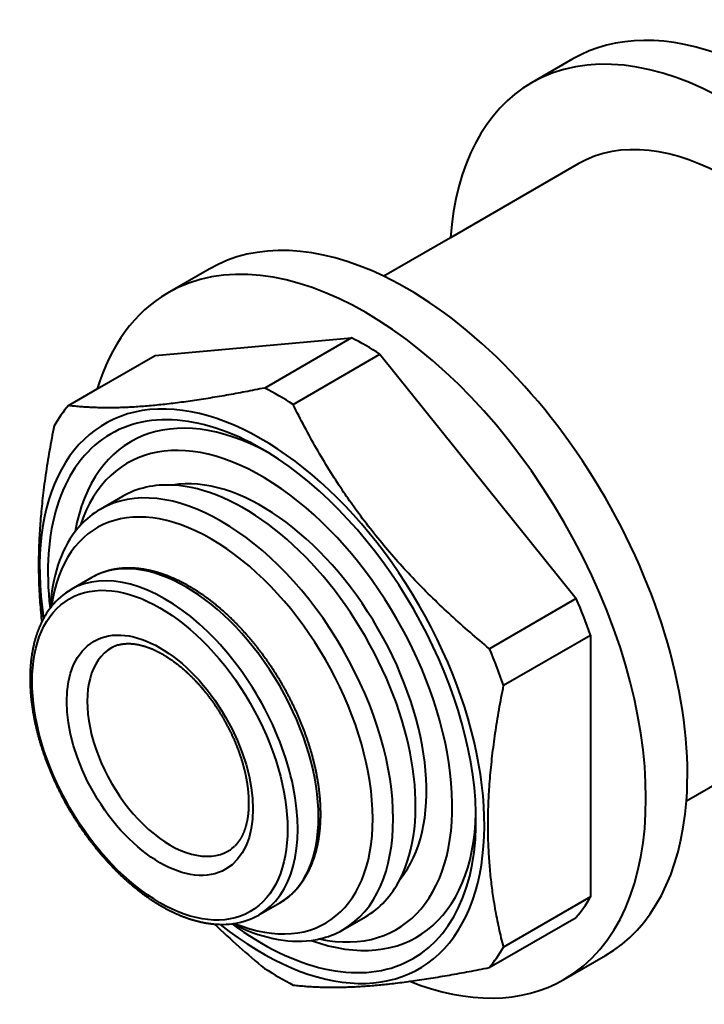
# Model space of a CAD drawing. Header units: millimetres. Extents: x 15 to 205, y 5 to 292.
# Tile 3 of 5: x 132 to 161, y 86 to 127. Entities that reach past the tile are written whole.
import ezdxf

# ---------------------------------------------------------------- set-up
doc = ezdxf.new("R2010")
doc.units = ezdxf.units.MM
doc.layers.add('Geometrien', color=7, linetype='Continuous')

msp = doc.modelspace()

# ---------------------------------------------------------------- linework, layer by layer
at = {"layer": 'Geometrien', "linetype": 'Continuous', "lineweight": 40}
for p, q in [((155.221, 125.793), (153.46, 124.776)), ((155.446, 121.336), (150.016, 118.201)), ((150.016, 118.201), (147.184, 116.566)), ((139.769, 116.871), (138.007, 115.855)), ((137.481, 113.207), (145.818, 113.952)), ((145.818, 113.952), (142.129, 111.822)), ((135.016, 111.785), (137.481, 113.207)), ((143.335, 111.126), (147.025, 113.256)), ((147.025, 113.256), (155.362, 102.884)), ((133.792, 111.077), (135.016, 111.785)), ((136.097, 107.221), (135.143, 106.67)), ((134.79, 103.775), (133.905, 103.264)), ((133.893, 103.257), (133.897, 103.259)), ((133.905, 103.264), (133.897, 103.259)), ((155.362, 102.884), (151.673, 100.754)), ((152.276, 99.199), (155.965, 101.329)), ((155.965, 101.329), (155.965, 90.212)), ((160.04, 94.299), (162.872, 95.934)), ((141.881, 89.45), (142.766, 89.961)), ((155.965, 90.212), (152.276, 88.082)), ((141.876, 89.447), (141.88, 89.45)), ((141.881, 89.45), (141.88, 89.45)), ((145.45, 88.818), (146.404, 89.369)), ((151.668, 87.218), (155.357, 89.348)), ((154.836, 86.707), (156.597, 87.724))]:
    msp.add_line(p, q, dxfattribs=at)
at = {"layer": 'Geometrien', "linetype": 'Continuous', "lineweight": 40, "flags": 128}
for points in [[(142.129, 111.822), (142.025, 111.801), (141.922, 111.781), (141.818, 111.76), (141.715, 111.74), (141.613, 111.72), (141.51, 111.7), (141.408, 111.68), (141.306, 111.661), (141.205, 111.641), (141.103, 111.622), (141.002, 111.603), (140.901, 111.585), (140.801, 111.566), (140.701, 111.548), (140.601, 111.53), (140.502, 111.513), (140.403, 111.495), (140.305, 111.478), (140.207, 111.461), (140.109, 111.444), (140.012, 111.428), (139.915, 111.412), (139.818, 111.396), (139.722, 111.38), (139.626, 111.365), (139.531, 111.35), (139.436, 111.335), (139.341, 111.321), (139.247, 111.306), (139.153, 111.292), (139.06, 111.279), (138.967, 111.265), (138.875, 111.252), (138.783, 111.239), (138.692, 111.227), (138.601, 111.215), (138.511, 111.203), (138.421, 111.191), (138.332, 111.18), (138.243, 111.169), (138.155, 111.158), (138.067, 111.148), (137.979, 111.138), (137.892, 111.128), (137.806, 111.118), (137.721, 111.109), (137.637, 111.101), (137.553, 111.092), (137.47, 111.084), (137.387, 111.076), (137.305, 111.069), (137.224, 111.062), (137.143, 111.055), (137.062, 111.048), (136.982, 111.042), (136.903, 111.036), (136.824, 111.03), (136.746, 111.025), (136.668, 111.02), (136.59, 111.015), (136.513, 111.011), (136.447, 111.008), (136.382, 111.004), (136.318, 111.001), (136.253, 110.998), (136.189, 110.996), (136.126, 110.993), (136.063, 110.991), (136, 110.989), (135.938, 110.987), (135.876, 110.986), (135.814, 110.985), (135.753, 110.984), (135.681, 110.983), (135.608, 110.982), (135.537, 110.982), (135.466, 110.981), (135.395, 110.982), (135.326, 110.982), (135.256, 110.983), (135.187, 110.984), (135.119, 110.985), (135.052, 110.987), (134.984, 110.989), (134.918, 110.991), (134.852, 110.994), (134.786, 110.997), (134.722, 111), (134.657, 111.003), (134.593, 111.007), (134.53, 111.01), (134.467, 111.015), (134.405, 111.019), (134.341, 111.024), (134.278, 111.029), (134.215, 111.034), (134.153, 111.039), (134.092, 111.045), (134.031, 111.051), (133.97, 111.057), (133.91, 111.064), (133.851, 111.071), (133.792, 111.077)], [(151.673, 100.754), (151.569, 100.839), (151.466, 100.926), (151.362, 101.012), (151.259, 101.099), (151.156, 101.186), (151.054, 101.273), (150.952, 101.361), (150.85, 101.449), (150.748, 101.537), (150.647, 101.626), (150.546, 101.715), (150.445, 101.804), (150.345, 101.894), (150.245, 101.984), (150.145, 102.074), (150.046, 102.165), (149.947, 102.256), (149.849, 102.347), (149.75, 102.439), (149.653, 102.531), (149.555, 102.623), (149.458, 102.716), (149.362, 102.809), (149.266, 102.902), (149.17, 102.996), (149.075, 103.09), (148.979, 103.185), (148.885, 103.28), (148.791, 103.375), (148.697, 103.471), (148.604, 103.567), (148.511, 103.663), (148.419, 103.759), (148.327, 103.856), (148.236, 103.954), (148.145, 104.051), (148.055, 104.149), (147.965, 104.247), (147.876, 104.346), (147.787, 104.445), (147.698, 104.545), (147.61, 104.645), (147.523, 104.745), (147.436, 104.846), (147.35, 104.947), (147.265, 105.047), (147.181, 105.147), (147.097, 105.248), (147.014, 105.348), (146.931, 105.45), (146.849, 105.551), (146.768, 105.653), (146.687, 105.755), (146.606, 105.858), (146.526, 105.96), (146.447, 106.063), (146.368, 106.167), (146.289, 106.271), (146.211, 106.375), (146.134, 106.48), (146.057, 106.585), (145.991, 106.675), (145.926, 106.766), (145.861, 106.857), (145.797, 106.947), (145.733, 107.038), (145.67, 107.13), (145.607, 107.221), (145.544, 107.313), (145.482, 107.405), (145.42, 107.497), (145.358, 107.589), (145.297, 107.681), (145.224, 107.792), (145.152, 107.903), (145.081, 108.015), (145.01, 108.127), (144.939, 108.238), (144.869, 108.351), (144.8, 108.463), (144.731, 108.576), (144.663, 108.688), (144.595, 108.801), (144.528, 108.914), (144.462, 109.028), (144.396, 109.141), (144.33, 109.255), (144.265, 109.369), (144.201, 109.483), (144.137, 109.597), (144.074, 109.711), (144.011, 109.826), (143.948, 109.94), (143.885, 110.058), (143.822, 110.176), (143.759, 110.294), (143.697, 110.413), (143.636, 110.531), (143.575, 110.65), (143.514, 110.769), (143.454, 110.888), (143.395, 111.007), (143.335, 111.126)], [(133.184, 110.212), (133.158, 110.081), (133.133, 109.95), (133.108, 109.818), (133.083, 109.687), (133.059, 109.557), (133.035, 109.426), (133.012, 109.295), (132.989, 109.165), (132.967, 109.034), (132.945, 108.904), (132.923, 108.774), (132.902, 108.644), (132.882, 108.515), (132.862, 108.385), (132.842, 108.256), (132.823, 108.127), (132.805, 107.998), (132.787, 107.869), (132.77, 107.74), (132.753, 107.612), (132.737, 107.484), (132.723, 107.371), (132.709, 107.258), (132.696, 107.145), (132.684, 107.033), (132.672, 106.92), (132.66, 106.808), (132.649, 106.696), (132.638, 106.584), (132.629, 106.481), (132.619, 106.377), (132.611, 106.275), (132.602, 106.172), (132.595, 106.069), (132.587, 105.967), (132.58, 105.865), (132.574, 105.763), (132.567, 105.661), (132.562, 105.559), (132.556, 105.458), (132.551, 105.357), (132.547, 105.256), (132.543, 105.155), (132.539, 105.055), (132.536, 104.955), (132.533, 104.855), (132.531, 104.755), (132.529, 104.655), (132.528, 104.555), (132.527, 104.455), (132.526, 104.355), (132.526, 104.256), (132.526, 104.157), (132.527, 104.067), (132.528, 103.977), (132.53, 103.887), (132.531, 103.798), (132.534, 103.709), (132.536, 103.62), (132.539, 103.531), (132.542, 103.442), (132.546, 103.354), (132.55, 103.266), (132.554, 103.178), (132.559, 103.091), (132.564, 103.003), (132.57, 102.916), (132.576, 102.829), (132.583, 102.721), (132.592, 102.613), (132.601, 102.505), (132.61, 102.398), (132.62, 102.291), (132.631, 102.185), (132.642, 102.079), (132.653, 101.974), (132.662, 101.896)], [(142.991, 90.105), (143.001, 90.113), (143.02, 90.126), (143.038, 90.14), (143.057, 90.153), (143.075, 90.167), (143.093, 90.181), (143.111, 90.195), (143.129, 90.21), (143.147, 90.224), (143.164, 90.239), (143.182, 90.253), (143.2, 90.268), (143.217, 90.283), (143.234, 90.298), (143.252, 90.314), (143.269, 90.329), (143.286, 90.345), (143.303, 90.361), (143.319, 90.376), (143.336, 90.393), (143.353, 90.409), (143.369, 90.425), (143.386, 90.442), (143.402, 90.458), (143.418, 90.475), (143.434, 90.492), (143.45, 90.509), (143.466, 90.526), (143.482, 90.544), (143.498, 90.561), (143.513, 90.579), (143.529, 90.597), (143.544, 90.615), (143.559, 90.633), (143.574, 90.651), (143.589, 90.67), (143.604, 90.688), (143.619, 90.707), (143.634, 90.726), (143.648, 90.745), (143.663, 90.764), (143.677, 90.783), (143.692, 90.803), (143.706, 90.822), (143.72, 90.842), (143.734, 90.862), (143.747, 90.882), (143.761, 90.902), (143.775, 90.922), (143.788, 90.943), (143.802, 90.963), (143.815, 90.984), (143.828, 91.005), (143.841, 91.026), (143.854, 91.047), (143.867, 91.068), (143.879, 91.089), (143.892, 91.111), (143.904, 91.132), (143.916, 91.154), (143.929, 91.176), (143.941, 91.198), (143.953, 91.22), (143.964, 91.242), (143.976, 91.265), (143.988, 91.287), (143.999, 91.31), (144.01, 91.333), (144.022, 91.356), (144.033, 91.379), (144.044, 91.402), (144.055, 91.425), (144.065, 91.449), (144.076, 91.472), (144.086, 91.496), (144.097, 91.52), (144.107, 91.544), (144.117, 91.568), (144.127, 91.592), (144.137, 91.616), (144.147, 91.641), (144.156, 91.665), (144.166, 91.69), (144.175, 91.715), (144.184, 91.74), (144.194, 91.765), (144.202, 91.79), (144.211, 91.815), (144.22, 91.841), (144.229, 91.866), (144.237, 91.892), (144.245, 91.918), (144.254, 91.943), (144.262, 91.969), (144.27, 91.995), (144.278, 92.022), (144.285, 92.048), (144.293, 92.074), (144.3, 92.101), (144.308, 92.127), (144.315, 92.154), (144.322, 92.181), (144.329, 92.208), (144.335, 92.235), (144.342, 92.262), (144.349, 92.289), (144.355, 92.317), (144.361, 92.344), (144.367, 92.372), (144.373, 92.4), (144.379, 92.427), (144.385, 92.455), (144.391, 92.483), (144.396, 92.511), (144.402, 92.539), (144.407, 92.568), (144.412, 92.596), (144.417, 92.624), (144.422, 92.653), (144.426, 92.682), (144.431, 92.71), (144.435, 92.739), (144.44, 92.768), (144.444, 92.797), (144.448, 92.826), (144.452, 92.856), (144.455, 92.885), (144.459, 92.914), (144.463, 92.944), (144.466, 92.973), (144.469, 93.003), (144.472, 93.033), (144.475, 93.062), (144.478, 93.092), (144.481, 93.122), (144.483, 93.152), (144.486, 93.183), (144.488, 93.213), (144.49, 93.243), (144.492, 93.273), (144.494, 93.304), (144.496, 93.335), (144.498, 93.365), (144.499, 93.396), (144.501, 93.427), (144.502, 93.457), (144.503, 93.488), (144.504, 93.519), (144.505, 93.551), (144.506, 93.582), (144.506, 93.613), (144.507, 93.644), (144.507, 93.676), (144.507, 93.707), (144.507, 93.739), (144.507, 93.77), (144.507, 93.802), (144.507, 93.833), (144.506, 93.865), (144.505, 93.897), (144.505, 93.929), (144.504, 93.961), (144.503, 93.993), (144.502, 94.025), (144.5, 94.057), (144.499, 94.089), (144.498, 94.122), (144.496, 94.154), (144.494, 94.186), (144.492, 94.219), (144.49, 94.251), (144.488, 94.284), (144.486, 94.317), (144.483, 94.349), (144.481, 94.382), (144.478, 94.415), (144.475, 94.448), (144.472, 94.481), (144.469, 94.514), (144.466, 94.547), (144.463, 94.58), (144.459, 94.613), (144.456, 94.646), (144.452, 94.679), (144.448, 94.712), (144.444, 94.746), (144.44, 94.779), (144.436, 94.812), (144.431, 94.846), (144.427, 94.879), (144.422, 94.913), (144.417, 94.946), (144.412, 94.98), (144.407, 95.014), (144.402, 95.047), (144.397, 95.081), (144.392, 95.115), (144.386, 95.148), (144.38, 95.182), (144.375, 95.216), (144.369, 95.25), (144.363, 95.284), (144.356, 95.318), (144.35, 95.352), (144.344, 95.386), (144.337, 95.42), (144.331, 95.454), (144.324, 95.488), (144.317, 95.522), (144.31, 95.557), (144.303, 95.591), (144.295, 95.625), (144.288, 95.659), (144.28, 95.694), (144.273, 95.728), (144.265, 95.762), (144.257, 95.797), (144.249, 95.831), (144.241, 95.866), (144.232, 95.9), (144.224, 95.934), (144.216, 95.969), (144.207, 96.003), (144.198, 96.038), (144.189, 96.072), (144.18, 96.107), (144.171, 96.142), (144.162, 96.176), (144.152, 96.211), (144.143, 96.245), (144.133, 96.28), (144.124, 96.315), (144.114, 96.349), (144.104, 96.384), (144.094, 96.418), (144.083, 96.453), (144.073, 96.488), (144.063, 96.522), (144.052, 96.557), (144.041, 96.592), (144.03, 96.627), (144.02, 96.661), (144.008, 96.696), (143.997, 96.731), (143.986, 96.765), (143.975, 96.8), (143.963, 96.835), (143.951, 96.87), (143.94, 96.904), (143.928, 96.939), (143.916, 96.974), (143.904, 97.008), (143.892, 97.043), (143.879, 97.078), (143.867, 97.113), (143.854, 97.147), (143.842, 97.182), (143.829, 97.217), (143.816, 97.251), (143.803, 97.286), (143.79, 97.321), (143.776, 97.355), (143.763, 97.39), (143.75, 97.424), (143.736, 97.459), (143.722, 97.494), (143.709, 97.528), (143.695, 97.563), (143.681, 97.597), (143.667, 97.632), (143.652, 97.666), (143.638, 97.701), (143.624, 97.735), (143.609, 97.77), (143.594, 97.804), (143.58, 97.838), (143.565, 97.873), (143.55, 97.907), (143.535, 97.942), (143.519, 97.976), (143.504, 98.01), (143.489, 98.044), (143.473, 98.079), (143.458, 98.113), (143.442, 98.147), (143.426, 98.181), (143.41, 98.215), (143.394, 98.249), (143.378, 98.283), (143.362, 98.318), (143.345, 98.351), (143.329, 98.385), (143.312, 98.419), (143.296, 98.453), (143.279, 98.487), (143.262, 98.521), (143.245, 98.555), (143.228, 98.588), (143.211, 98.622), (143.194, 98.656), (143.176, 98.689), (143.159, 98.723), (143.141, 98.757), (143.124, 98.79), (143.106, 98.824), (143.088, 98.857), (143.07, 98.89), (143.052, 98.924), (143.034, 98.957), (143.016, 98.99), (142.997, 99.023), (142.979, 99.057), (142.961, 99.09), (142.942, 99.123), (142.923, 99.156), (142.904, 99.189), (142.886, 99.221), (142.867, 99.254), (142.848, 99.287), (142.828, 99.32), (142.809, 99.352), (142.79, 99.385), (142.77, 99.418), (142.751, 99.45), (142.731, 99.483), (142.712, 99.515), (142.692, 99.547), (142.672, 99.58), (142.652, 99.612), (142.632, 99.644), (142.612, 99.676), (142.592, 99.708), (142.571, 99.74), (142.551, 99.772), (142.531, 99.804), (142.51, 99.835), (142.489, 99.867), (142.469, 99.899), (142.448, 99.93), (142.427, 99.962), (142.406, 99.993), (142.385, 100.025), (142.364, 100.056), (142.343, 100.087), (142.321, 100.118), (142.3, 100.149), (142.279, 100.18), (142.257, 100.211), (142.235, 100.242), (142.214, 100.273), (142.192, 100.304), (142.17, 100.334), (142.148, 100.365), (142.126, 100.395), (142.104, 100.426), (142.082, 100.456), (142.06, 100.486), (142.038, 100.516), (142.015, 100.546), (141.993, 100.576), (141.97, 100.606), (141.948, 100.636), (141.925, 100.666), (141.902, 100.695), (141.88, 100.725), (141.857, 100.754), (141.834, 100.784), (141.811, 100.813), (141.788, 100.842), (141.765, 100.871), (141.742, 100.9), (141.718, 100.929), (141.695, 100.958), (141.672, 100.987), (141.648, 101.016), (141.625, 101.044), (141.601, 101.073), (141.577, 101.101), (141.554, 101.129), (141.53, 101.158), (141.506, 101.186), (141.482, 101.214), (141.458, 101.242), (141.434, 101.27), (141.41, 101.297), (141.386, 101.325), (141.362, 101.352), (141.338, 101.38), (141.313, 101.407), (141.289, 101.434), (141.264, 101.461), (141.24, 101.488), (141.215, 101.515), (141.191, 101.542), (141.166, 101.569), (141.141, 101.595), (141.117, 101.622), (141.092, 101.648), (141.067, 101.675), (141.042, 101.701), (141.017, 101.727), (140.992, 101.753), (140.967, 101.779), (140.942, 101.804), (140.917, 101.83), (140.891, 101.855), (140.866, 101.881), (140.841, 101.906), (140.816, 101.931), (140.79, 101.956), (140.765, 101.981), (140.739, 102.006), (140.714, 102.031), (140.688, 102.056), (140.662, 102.08), (140.637, 102.104), (140.611, 102.129), (140.585, 102.153), (140.559, 102.177), (140.534, 102.201), (140.508, 102.224), (140.482, 102.248), (140.456, 102.272), (140.43, 102.295), (140.404, 102.318), (140.378, 102.342), (140.351, 102.365), (140.325, 102.387), (140.299, 102.41), (140.273, 102.433), (140.247, 102.456), (140.22, 102.478), (140.194, 102.5), (140.168, 102.522), (140.141, 102.544), (140.115, 102.566), (140.088, 102.588), (140.062, 102.61), (140.035, 102.631), (140.009, 102.653), (139.982, 102.674), (139.955, 102.695), (139.929, 102.716), (139.902, 102.737), (139.875, 102.758), (139.849, 102.778), (139.822, 102.799), (139.795, 102.819), (139.768, 102.839), (139.741, 102.86), (139.714, 102.88), (139.688, 102.899), (139.661, 102.919), (139.634, 102.939), (139.607, 102.958), (139.58, 102.977), (139.553, 102.996), (139.526, 103.015), (139.499, 103.034), (139.472, 103.053), (139.445, 103.071), (139.418, 103.09), (139.39, 103.108), (139.363, 103.126), (139.336, 103.144), (139.309, 103.162), (139.282, 103.18), (139.255, 103.197), (139.227, 103.215), (139.2, 103.232), (139.173, 103.249), (139.146, 103.266), (139.119, 103.283), (139.091, 103.3), (139.064, 103.316), (139.037, 103.333), (139.009, 103.349), (138.982, 103.365), (138.955, 103.381), (138.927, 103.397), (138.9, 103.413), (138.873, 103.428), (138.846, 103.444), (138.818, 103.459), (138.791, 103.474), (138.763, 103.489), (138.736, 103.504), (138.709, 103.518), (138.681, 103.533), (138.654, 103.547), (138.627, 103.561), (138.599, 103.575), (138.572, 103.589), (138.545, 103.603), (138.517, 103.616), (138.49, 103.63), (138.463, 103.643), (138.435, 103.656), (138.408, 103.669), (138.381, 103.682), (138.353, 103.694), (138.326, 103.707), (138.299, 103.719), (138.271, 103.731), (138.244, 103.743), (138.217, 103.755), (138.189, 103.767), (138.162, 103.778), (138.135, 103.79), (138.108, 103.801), (138.08, 103.812), (138.053, 103.823), (138.026, 103.834), (137.999, 103.844), (137.972, 103.855), (137.945, 103.865), (137.917, 103.875), (137.89, 103.885), (137.863, 103.894), (137.836, 103.904), (137.809, 103.914), (137.782, 103.923), (137.755, 103.932), (137.728, 103.941), (137.701, 103.95), (137.674, 103.958), (137.647, 103.967), (137.62, 103.975), (137.593, 103.983), (137.566, 103.991), (137.539, 103.999), (137.512, 104.006), (137.486, 104.014), (137.459, 104.021), (137.432, 104.028), (137.405, 104.035), (137.379, 104.042), (137.352, 104.049), (137.325, 104.055), (137.299, 104.061), (137.272, 104.067), (137.246, 104.073), (137.219, 104.079), (137.193, 104.085), (137.166, 104.09), (137.14, 104.095), (137.114, 104.101), (137.087, 104.106), (137.061, 104.11), (137.035, 104.115), (137.009, 104.119), (136.982, 104.124), (136.956, 104.128), (136.93, 104.132), (136.904, 104.135), (136.878, 104.139), (136.852, 104.142), (136.826, 104.146), (136.8, 104.149), (136.775, 104.152), (136.749, 104.154), (136.723, 104.157), (136.697, 104.159), (136.672, 104.162), (136.646, 104.164), (136.621, 104.166), (136.595, 104.167), (136.57, 104.169), (136.544, 104.17), (136.519, 104.171), (136.494, 104.172), (136.468, 104.173), (136.443, 104.174), (136.418, 104.175), (136.393, 104.175), (136.368, 104.175), (136.343, 104.175), (136.318, 104.175), (136.293, 104.175), (136.269, 104.174), (136.244, 104.173), (136.219, 104.173), (136.195, 104.172), (136.17, 104.17), (136.146, 104.169), (136.121, 104.168), (136.097, 104.166), (136.073, 104.164), (136.048, 104.162), (136.024, 104.16), (136, 104.158), (135.976, 104.155), (135.952, 104.152), (135.928, 104.15), (135.905, 104.147), (135.881, 104.143), (135.857, 104.14), (135.833, 104.136), (135.81, 104.133), (135.786, 104.129), (135.763, 104.125), (135.74, 104.121), (135.716, 104.116), (135.693, 104.112), (135.67, 104.107), (135.647, 104.102), (135.624, 104.097), (135.601, 104.092), (135.578, 104.087), (135.556, 104.081), (135.533, 104.076), (135.51, 104.07), (135.488, 104.064), (135.466, 104.058), (135.443, 104.051), (135.421, 104.045), (135.399, 104.038), (135.377, 104.031), (135.355, 104.024), (135.333, 104.017), (135.311, 104.01), (135.289, 104.002), (135.267, 103.995), (135.246, 103.987), (135.224, 103.979), (135.203, 103.971), (135.181, 103.963), (135.16, 103.954), (135.139, 103.946), (135.117, 103.937), (135.096, 103.928), (135.075, 103.919), (135.055, 103.91), (135.034, 103.9), (135.028, 103.897)], [(134.819, 103.791), (134.811, 103.787), (134.791, 103.775), (134.79, 103.775)], [(133.023, 102.481), (133.013, 102.468), (133.013, 102.467)], [(133.08, 102.553), (133.072, 102.544), (133.057, 102.525), (133.043, 102.506), (133.028, 102.487), (133.023, 102.481)], [(132.738, 102.042), (132.735, 102.035), (132.723, 102.013), (132.711, 101.991), (132.699, 101.969), (132.687, 101.946), (132.676, 101.923), (132.665, 101.901), (132.662, 101.896)], [(132.662, 101.896), (132.653, 101.878), (132.642, 101.855), (132.631, 101.832), (132.62, 101.808), (132.609, 101.785), (132.599, 101.761), (132.588, 101.738), (132.578, 101.714), (132.568, 101.69), (132.557, 101.666), (132.547, 101.642), (132.537, 101.618), (132.528, 101.593), (132.518, 101.569), (132.508, 101.544), (132.499, 101.519), (132.49, 101.495), (132.481, 101.47), (132.472, 101.444), (132.463, 101.419), (132.454, 101.394), (132.445, 101.368), (132.437, 101.343), (132.428, 101.317), (132.42, 101.291), (132.412, 101.265), (132.404, 101.239), (132.396, 101.213), (132.388, 101.187), (132.381, 101.161), (132.373, 101.134), (132.366, 101.108), (132.359, 101.081), (132.352, 101.054), (132.345, 101.027), (132.338, 101), (132.331, 100.973), (132.324, 100.946), (132.318, 100.919), (132.312, 100.891), (132.306, 100.864), (132.299, 100.836), (132.294, 100.808), (132.288, 100.78), (132.282, 100.752), (132.277, 100.724), (132.271, 100.696), (132.266, 100.668), (132.261, 100.64), (132.256, 100.611), (132.251, 100.583), (132.246, 100.554), (132.241, 100.525), (132.237, 100.497), (132.233, 100.468), (132.228, 100.439), (132.224, 100.41), (132.22, 100.381), (132.217, 100.351), (132.213, 100.322), (132.209, 100.293), (132.206, 100.263), (132.203, 100.233), (132.199, 100.204), (132.196, 100.174), (132.194, 100.144), (132.191, 100.114), (132.188, 100.084), (132.186, 100.054), (132.183, 100.024), (132.181, 99.993), (132.179, 99.963), (132.177, 99.933), (132.175, 99.902), (132.174, 99.872), (132.172, 99.841), (132.171, 99.81), (132.169, 99.779), (132.168, 99.748), (132.167, 99.717), (132.166, 99.686), (132.165, 99.655), (132.165, 99.624), (132.164, 99.593), (132.164, 99.561), (132.164, 99.53), (132.163, 99.499), (132.163, 99.467), (132.164, 99.435), (132.164, 99.404), (132.164, 99.372), (132.165, 99.34), (132.166, 99.308), (132.166, 99.276), (132.167, 99.244), (132.168, 99.212), (132.17, 99.18), (132.171, 99.148), (132.172, 99.116), (132.174, 99.083), (132.176, 99.051), (132.178, 99.018), (132.18, 98.986), (132.182, 98.953), (132.184, 98.921), (132.186, 98.888), (132.189, 98.855), (132.191, 98.823), (132.194, 98.79), (132.197, 98.757), (132.2, 98.724), (132.203, 98.691), (132.207, 98.658), (132.21, 98.625), (132.214, 98.592), (132.217, 98.559), (132.221, 98.525), (132.225, 98.492), (132.229, 98.459), (132.233, 98.425), (132.238, 98.392), (132.242, 98.359), (132.247, 98.325), (132.251, 98.291), (132.256, 98.258), (132.261, 98.224), (132.266, 98.191), (132.272, 98.157), (132.277, 98.123), (132.282, 98.089), (132.288, 98.056), (132.294, 98.022), (132.3, 97.988), (132.306, 97.954), (132.312, 97.92), (132.318, 97.886), (132.324, 97.852), (132.331, 97.818), (132.337, 97.784), (132.344, 97.75), (132.351, 97.716), (132.358, 97.681), (132.365, 97.647), (132.372, 97.613), (132.38, 97.579), (132.387, 97.544), (132.395, 97.51), (132.403, 97.476), (132.41, 97.441), (132.418, 97.407), (132.427, 97.373), (132.435, 97.338), (132.443, 97.304), (132.452, 97.269), (132.46, 97.235), (132.469, 97.2), (132.478, 97.166), (132.487, 97.131), (132.496, 97.097), (132.505, 97.062), (132.514, 97.028), (132.524, 96.993), (132.533, 96.958), (132.543, 96.924), (132.553, 96.889), (132.563, 96.854), (132.573, 96.82), (132.583, 96.785), (132.593, 96.75), (132.604, 96.716), (132.614, 96.681), (132.625, 96.646), (132.636, 96.612), (132.647, 96.577), (132.658, 96.542), (132.669, 96.508), (132.68, 96.473), (132.691, 96.438), (132.703, 96.403), (132.715, 96.369), (132.726, 96.334), (132.738, 96.299), (132.75, 96.265), (132.762, 96.23), (132.774, 96.195), (132.786, 96.16), (132.799, 96.126), (132.811, 96.091), (132.824, 96.056), (132.837, 96.022), (132.85, 95.987), (132.863, 95.952), (132.876, 95.918), (132.889, 95.883), (132.902, 95.848), (132.916, 95.814), (132.929, 95.779), (132.943, 95.745), (132.956, 95.71), (132.97, 95.676), (132.984, 95.641), (132.998, 95.606), (133.013, 95.572), (133.027, 95.537), (133.041, 95.503), (133.056, 95.468), (133.07, 95.434), (133.085, 95.4), (133.1, 95.365), (133.115, 95.331), (133.13, 95.297), (133.145, 95.262), (133.16, 95.228), (133.176, 95.194), (133.191, 95.159), (133.207, 95.125), (133.223, 95.091), (133.238, 95.057), (133.254, 95.023), (133.27, 94.989), (133.286, 94.955), (133.303, 94.92), (133.319, 94.886), (133.335, 94.853), (133.352, 94.819), (133.368, 94.785), (133.385, 94.751), (133.402, 94.717), (133.419, 94.683), (133.436, 94.649), (133.453, 94.616), (133.47, 94.582), (133.487, 94.548), (133.505, 94.515), (133.522, 94.481), (133.54, 94.448), (133.558, 94.414), (133.575, 94.381), (133.593, 94.347), (133.611, 94.314), (133.629, 94.281), (133.648, 94.247), (133.666, 94.214), (133.684, 94.181), (133.703, 94.148), (133.721, 94.115), (133.74, 94.082), (133.759, 94.049), (133.778, 94.016), (133.796, 93.983), (133.816, 93.95), (133.835, 93.918), (133.854, 93.885), (133.873, 93.852), (133.893, 93.82), (133.912, 93.787), (133.932, 93.755), (133.951, 93.722), (133.971, 93.69), (133.991, 93.658), (134.011, 93.625), (134.031, 93.593), (134.051, 93.561), (134.071, 93.529), (134.091, 93.497), (134.112, 93.465), (134.132, 93.433), (134.152, 93.402), (134.173, 93.37), (134.194, 93.338), (134.215, 93.307), (134.235, 93.275), (134.256, 93.244), (134.277, 93.212), (134.298, 93.181), (134.32, 93.15), (134.341, 93.119), (134.362, 93.087), (134.384, 93.056), (134.405, 93.026), (134.427, 92.995), (134.448, 92.964), (134.47, 92.933), (134.492, 92.902), (134.514, 92.872), (134.536, 92.841), (134.558, 92.811), (134.58, 92.781), (134.602, 92.75), (134.624, 92.72), (134.646, 92.69), (134.669, 92.66), (134.691, 92.63), (134.714, 92.6), (134.736, 92.571), (134.759, 92.541), (134.782, 92.511), (134.805, 92.482), (134.828, 92.452), (134.851, 92.423), (134.874, 92.394), (134.897, 92.365), (134.92, 92.336), (134.943, 92.307), (134.966, 92.278), (134.99, 92.249), (135.013, 92.22), (135.037, 92.192), (135.06, 92.163), (135.084, 92.135), (135.108, 92.106), (135.131, 92.078), (135.155, 92.05), (135.179, 92.022), (135.203, 91.994), (135.227, 91.966), (135.251, 91.938), (135.275, 91.911), (135.299, 91.883), (135.323, 91.856), (135.348, 91.828), (135.372, 91.801), (135.397, 91.774), (135.421, 91.747), (135.445, 91.72), (135.47, 91.693), (135.495, 91.666), (135.519, 91.64), (135.544, 91.613), (135.569, 91.587), (135.594, 91.56), (135.619, 91.534), (135.644, 91.508), (135.669, 91.482), (135.694, 91.456), (135.719, 91.43), (135.744, 91.405), (135.769, 91.379), (135.794, 91.354), (135.82, 91.328), (135.845, 91.303), (135.87, 91.278), (135.896, 91.253), (135.921, 91.228), (135.947, 91.203), (135.972, 91.179), (135.998, 91.154), (136.024, 91.13), (136.049, 91.106), (136.075, 91.081), (136.101, 91.057), (136.127, 91.033), (136.153, 91.009), (136.179, 90.986), (136.205, 90.962), (136.231, 90.939), (136.257, 90.915), (136.283, 90.892), (136.309, 90.869), (136.335, 90.846), (136.361, 90.823), (136.387, 90.801), (136.414, 90.778), (136.44, 90.755), (136.466, 90.733), (136.493, 90.711), (136.519, 90.689), (136.545, 90.667), (136.572, 90.645), (136.598, 90.623), (136.625, 90.602), (136.652, 90.58), (136.678, 90.559), (136.705, 90.538), (136.731, 90.517), (136.758, 90.496), (136.785, 90.475), (136.811, 90.454), (136.838, 90.434), (136.865, 90.413), (136.892, 90.393), (136.919, 90.373), (136.945, 90.353), (136.972, 90.333), (136.999, 90.313), (137.026, 90.294), (137.053, 90.274), (137.08, 90.255), (137.107, 90.236), (137.134, 90.217), (137.161, 90.198), (137.188, 90.179), (137.215, 90.16), (137.242, 90.142), (137.269, 90.124), (137.297, 90.105), (137.324, 90.087), (137.351, 90.069), (137.378, 90.052), (137.405, 90.034), (137.432, 90.017), (137.46, 89.999), (137.487, 89.982), (137.514, 89.965), (137.541, 89.948), (137.569, 89.931), (137.596, 89.915), (137.623, 89.898), (137.65, 89.882), (137.678, 89.866), (137.705, 89.85), (137.732, 89.834), (137.739, 89.83)], [(135.622, 100.791), (135.626, 100.793), (135.627, 100.794)], [(135.627, 100.794), (135.639, 100.801), (135.646, 100.804)], [(135.909, 100.912), (135.917, 100.915), (135.932, 100.919), (135.946, 100.923), (135.961, 100.926), (135.976, 100.93), (135.991, 100.933), (136.006, 100.937), (136.02, 100.94), (136.035, 100.943), (136.051, 100.945), (136.066, 100.948), (136.081, 100.951), (136.096, 100.953), (136.111, 100.955), (136.127, 100.957), (136.142, 100.959), (136.157, 100.961), (136.173, 100.962), (136.188, 100.964), (136.204, 100.965), (136.22, 100.966), (136.235, 100.967), (136.251, 100.968), (136.267, 100.969), (136.283, 100.97), (136.299, 100.97), (136.315, 100.97), (136.331, 100.971), (136.347, 100.971), (136.363, 100.97), (136.38, 100.97), (136.396, 100.97), (136.412, 100.969), (136.429, 100.969), (136.445, 100.968), (136.462, 100.967), (136.479, 100.966), (136.495, 100.964), (136.512, 100.963), (136.529, 100.962), (136.546, 100.96), (136.563, 100.958), (136.58, 100.956), (136.597, 100.954), (136.614, 100.952), (136.631, 100.949), (136.648, 100.947), (136.666, 100.944), (136.683, 100.941), (136.7, 100.938), (136.718, 100.935), (136.735, 100.932), (136.753, 100.929), (136.771, 100.925), (136.788, 100.921), (136.806, 100.918), (136.824, 100.914), (136.842, 100.91), (136.86, 100.905), (136.878, 100.901), (136.896, 100.896), (136.914, 100.892), (136.932, 100.887), (136.95, 100.882), (136.969, 100.877), (136.987, 100.871), (137.005, 100.866), (137.024, 100.86), (137.042, 100.855), (137.061, 100.849), (137.079, 100.843), (137.098, 100.837), (137.117, 100.83), (137.135, 100.824), (137.154, 100.817), (137.173, 100.811), (137.192, 100.804), (137.211, 100.797), (137.23, 100.79), (137.249, 100.782), (137.268, 100.775), (137.287, 100.767), (137.306, 100.76), (137.325, 100.752), (137.345, 100.744), (137.364, 100.735), (137.383, 100.727), (137.402, 100.719), (137.422, 100.71), (137.441, 100.701), (137.461, 100.692), (137.48, 100.683), (137.5, 100.674), (137.519, 100.665), (137.539, 100.655), (137.558, 100.645), (137.578, 100.636), (137.598, 100.626), (137.618, 100.615), (137.637, 100.605), (137.657, 100.595), (137.677, 100.584), (137.697, 100.574), (137.717, 100.563), (137.736, 100.552), (137.756, 100.541), (137.776, 100.529), (137.796, 100.518), (137.816, 100.506), (137.836, 100.495), (137.856, 100.483), (137.876, 100.471), (137.896, 100.459), (137.916, 100.447), (137.936, 100.434), (137.956, 100.422), (137.977, 100.409), (137.997, 100.396), (138.017, 100.383), (138.037, 100.37), (138.057, 100.357), (138.077, 100.343), (138.097, 100.33), (138.118, 100.316), (138.138, 100.302), (138.158, 100.288), (138.178, 100.274), (138.199, 100.26), (138.219, 100.246), (138.239, 100.231), (138.259, 100.216), (138.279, 100.202), (138.3, 100.187), (138.32, 100.172), (138.34, 100.156), (138.36, 100.141), (138.381, 100.126), (138.401, 100.11), (138.421, 100.094), (138.441, 100.078), (138.461, 100.062), (138.482, 100.046), (138.502, 100.03), (138.522, 100.014), (138.542, 99.997), (138.562, 99.98), (138.582, 99.964), (138.603, 99.947), (138.623, 99.93), (138.643, 99.913), (138.663, 99.895), (138.683, 99.878), (138.703, 99.86), (138.723, 99.843), (138.743, 99.825), (138.763, 99.807), (138.783, 99.789), (138.803, 99.771), (138.823, 99.752), (138.843, 99.734), (138.863, 99.715), (138.883, 99.697), (138.902, 99.678), (138.922, 99.659), (138.942, 99.64), (138.962, 99.621), (138.982, 99.602), (139.001, 99.582), (139.021, 99.563), (139.041, 99.543), (139.06, 99.523), (139.08, 99.503), (139.099, 99.484), (139.119, 99.463), (139.138, 99.443), (139.158, 99.423), (139.177, 99.403), (139.196, 99.382), (139.216, 99.361), (139.235, 99.341), (139.254, 99.32), (139.273, 99.299), (139.293, 99.278), (139.312, 99.257), (139.331, 99.235), (139.35, 99.214), (139.369, 99.193), (139.388, 99.171), (139.407, 99.149), (139.425, 99.128), (139.444, 99.106), (139.463, 99.084), (139.482, 99.062), (139.5, 99.04), (139.519, 99.017), (139.537, 98.995), (139.556, 98.972), (139.574, 98.95), (139.593, 98.927), (139.611, 98.904), (139.629, 98.882), (139.648, 98.859), (139.666, 98.836), (139.684, 98.813), (139.702, 98.789), (139.72, 98.766), (139.738, 98.743), (139.756, 98.719), (139.773, 98.696), (139.791, 98.672), (139.809, 98.648), (139.826, 98.625), (139.844, 98.601), (139.861, 98.577), (139.879, 98.553), (139.896, 98.529), (139.913, 98.505), (139.931, 98.48), (139.948, 98.456), (139.965, 98.432), (139.982, 98.407), (139.999, 98.382), (140.015, 98.358), (140.032, 98.333), (140.049, 98.308), (140.066, 98.284), (140.082, 98.259), (140.099, 98.234), (140.115, 98.209), (140.131, 98.183), (140.148, 98.158), (140.164, 98.133), (140.18, 98.108), (140.196, 98.082), (140.212, 98.057), (140.228, 98.031), (140.243, 98.006), (140.259, 97.98), (140.275, 97.955), (140.29, 97.929), (140.306, 97.903), (140.321, 97.877), (140.336, 97.851), (140.352, 97.825), (140.367, 97.799), (140.382, 97.773), (140.397, 97.747), (140.411, 97.721), (140.426, 97.695), (140.441, 97.669), (140.455, 97.643), (140.47, 97.616), (140.484, 97.59), (140.499, 97.563), (140.513, 97.537), (140.527, 97.51), (140.541, 97.484), (140.555, 97.457), (140.569, 97.431), (140.583, 97.404), (140.596, 97.378), (140.61, 97.351), (140.623, 97.324), (140.637, 97.297), (140.65, 97.27), (140.663, 97.244), (140.676, 97.217), (140.689, 97.19), (140.702, 97.163), (140.715, 97.136), (140.728, 97.109), (140.74, 97.082), (140.753, 97.055), (140.765, 97.028), (140.777, 97.001), (140.79, 96.974), (140.802, 96.947), (140.814, 96.92), (140.826, 96.893), (140.837, 96.865), (140.849, 96.838), (140.861, 96.811), (140.872, 96.784), (140.884, 96.757), (140.895, 96.73), (140.906, 96.702), (140.917, 96.675), (140.928, 96.648), (140.939, 96.621), (140.949, 96.593), (140.96, 96.566), (140.971, 96.539), (140.981, 96.512), (140.991, 96.485), (141.002, 96.457), (141.012, 96.43), (141.022, 96.403), (141.031, 96.376), (141.041, 96.348), (141.051, 96.321), (141.06, 96.294), (141.07, 96.267), (141.079, 96.24), (141.088, 96.212), (141.097, 96.185), (141.106, 96.158), (141.115, 96.131), (141.124, 96.104), (141.133, 96.077), (141.141, 96.05), (141.15, 96.022), (141.158, 95.995), (141.166, 95.968), (141.174, 95.941), (141.182, 95.914), (141.19, 95.887), (141.198, 95.86), (141.205, 95.833), (141.213, 95.807), (141.22, 95.78), (141.227, 95.753), (141.234, 95.726), (141.241, 95.699), (141.248, 95.673), (141.255, 95.646), (141.262, 95.619), (141.268, 95.593), (141.275, 95.566), (141.281, 95.539), (141.287, 95.513), (141.294, 95.486), (141.3, 95.46), (141.305, 95.433), (141.311, 95.407), (141.317, 95.381), (141.322, 95.354), (141.328, 95.328), (141.333, 95.302), (141.338, 95.276), (141.343, 95.25), (141.348, 95.224), (141.353, 95.198), (141.358, 95.172), (141.362, 95.146), (141.367, 95.12), (141.371, 95.094), (141.375, 95.069), (141.379, 95.043), (141.383, 95.017), (141.387, 94.992), (141.391, 94.966), (141.394, 94.941), (141.398, 94.916), (141.401, 94.89), (141.404, 94.865), (141.408, 94.84), (141.411, 94.815), (141.414, 94.79), (141.416, 94.765), (141.419, 94.74), (141.422, 94.715), (141.424, 94.69), (141.426, 94.666), (141.429, 94.641), (141.431, 94.616), (141.433, 94.592), (141.434, 94.567), (141.436, 94.543), (141.438, 94.519), (141.439, 94.495), (141.441, 94.471), (141.442, 94.447), (141.443, 94.423), (141.444, 94.399), (141.445, 94.375), (141.446, 94.352), (141.446, 94.328), (141.447, 94.304), (141.448, 94.281), (141.448, 94.258), (141.448, 94.235), (141.448, 94.211), (141.448, 94.188), (141.448, 94.165), (141.448, 94.143), (141.448, 94.12), (141.447, 94.097), (141.446, 94.074), (141.446, 94.052), (141.445, 94.03), (141.444, 94.007), (141.443, 93.985), (141.442, 93.963), (141.441, 93.941), (141.439, 93.919), (141.438, 93.897), (141.436, 93.876), (141.435, 93.854), (141.433, 93.833), (141.431, 93.811), (141.429, 93.79), (141.427, 93.769), (141.425, 93.748), (141.422, 93.727), (141.42, 93.706), (141.417, 93.685), (141.415, 93.664), (141.412, 93.644), (141.409, 93.623), (141.406, 93.603), (141.403, 93.583), (141.4, 93.563), (141.396, 93.543), (141.393, 93.523), (141.39, 93.503), (141.386, 93.484), (141.382, 93.464), (141.378, 93.445), (141.375, 93.425), (141.371, 93.406), (141.366, 93.387), (141.362, 93.368), (141.358, 93.349), (141.353, 93.331), (141.349, 93.312), (141.344, 93.294), (141.34, 93.275), (141.335, 93.257), (141.33, 93.239), (141.325, 93.221), (141.32, 93.203), (141.315, 93.185), (141.309, 93.168), (141.304, 93.15), (141.298, 93.133), (141.293, 93.116), (141.287, 93.099), (141.281, 93.082), (141.276, 93.065), (141.27, 93.048), (141.264, 93.031), (141.257, 93.015), (141.251, 92.998), (141.245, 92.982), (141.238, 92.966), (141.232, 92.95), (141.225, 92.934), (141.219, 92.918), (141.212, 92.903), (141.205, 92.887), (141.198, 92.872), (141.191, 92.856), (141.184, 92.841), (141.176, 92.826), (141.169, 92.811), (141.162, 92.797), (141.154, 92.782), (141.147, 92.767), (141.139, 92.753), (141.131, 92.739), (141.123, 92.725), (141.115, 92.711), (141.107, 92.697), (141.099, 92.683), (141.091, 92.669), (141.082, 92.656), (141.074, 92.642), (141.065, 92.629), (141.057, 92.616), (141.048, 92.603), (141.039, 92.59), (141.03, 92.577), (141.021, 92.565), (141.012, 92.552), (141.003, 92.54), (140.994, 92.527), (140.984, 92.515), (140.975, 92.503), (140.965, 92.491), (140.956, 92.479), (140.946, 92.468), (140.936, 92.456), (140.926, 92.445), (140.916, 92.433), (140.906, 92.422), (140.896, 92.411), (140.885, 92.4), (140.875, 92.389), (140.864, 92.379), (140.854, 92.368), (140.846, 92.361)], [(152.276, 88.082), (152.251, 88.183), (152.225, 88.283), (152.201, 88.384), (152.176, 88.485), (152.152, 88.586), (152.129, 88.688), (152.105, 88.791), (152.083, 88.893), (152.061, 88.996), (152.039, 89.1), (152.018, 89.204), (151.997, 89.308), (151.976, 89.413), (151.957, 89.518), (151.937, 89.623), (151.918, 89.729), (151.9, 89.835), (151.882, 89.941), (151.865, 90.048), (151.848, 90.156), (151.835, 90.242), (151.822, 90.329), (151.81, 90.416), (151.798, 90.503), (151.786, 90.59), (151.775, 90.678), (151.764, 90.765), (151.754, 90.853), (151.744, 90.942), (151.734, 91.03), (151.724, 91.119), (151.715, 91.208), (151.707, 91.298), (151.698, 91.387), (151.69, 91.477), (151.683, 91.568), (151.676, 91.658), (151.669, 91.749), (151.663, 91.84), (151.657, 91.932), (151.651, 92.027), (151.646, 92.122), (151.641, 92.218), (151.636, 92.313), (151.632, 92.41), (151.629, 92.506), (151.625, 92.603), (151.623, 92.699), (151.62, 92.797), (151.618, 92.894), (151.617, 92.992), (151.616, 93.09), (151.616, 93.189), (151.615, 93.288), (151.616, 93.387), (151.616, 93.478), (151.618, 93.569), (151.619, 93.66), (151.621, 93.752), (151.623, 93.844), (151.626, 93.936), (151.629, 94.028), (151.632, 94.12), (151.635, 94.213), (151.64, 94.306), (151.644, 94.399), (151.649, 94.493), (151.654, 94.586), (151.659, 94.68), (151.665, 94.774), (151.673, 94.891), (151.681, 95.009), (151.69, 95.127), (151.7, 95.245), (151.71, 95.364), (151.72, 95.482), (151.731, 95.601), (151.743, 95.72), (151.755, 95.84), (151.768, 95.96), (151.781, 96.08), (151.795, 96.2), (151.809, 96.321), (151.824, 96.441), (151.839, 96.562), (151.855, 96.683), (151.871, 96.804), (151.888, 96.925), (151.905, 97.046), (151.922, 97.168), (151.941, 97.29), (151.959, 97.412), (151.978, 97.534), (151.998, 97.657), (152.018, 97.784), (152.04, 97.912), (152.061, 98.04), (152.083, 98.168), (152.106, 98.297), (152.129, 98.425), (152.152, 98.554), (152.176, 98.683), (152.201, 98.812), (152.225, 98.941), (152.251, 99.07), (152.276, 99.199)], [(140.611, 92.181), (140.604, 92.177), (140.597, 92.173)], [(137.739, 89.83), (137.754, 89.821), (137.781, 89.806), (137.809, 89.79), (137.836, 89.775), (137.863, 89.76), (137.891, 89.745), (137.918, 89.73), (137.945, 89.715), (137.973, 89.701), (138, 89.686), (138.027, 89.672), (138.055, 89.658), (138.082, 89.644), (138.109, 89.63), (138.137, 89.616), (138.164, 89.603), (138.191, 89.59), (138.219, 89.576), (138.246, 89.563), (138.273, 89.55), (138.301, 89.538), (138.328, 89.525), (138.355, 89.513), (138.383, 89.501), (138.41, 89.488), (138.437, 89.477), (138.465, 89.465), (138.492, 89.453), (138.519, 89.442), (138.546, 89.43), (138.574, 89.419), (138.601, 89.408), (138.628, 89.397), (138.655, 89.387), (138.682, 89.376), (138.71, 89.366), (138.737, 89.356), (138.764, 89.346), (138.791, 89.336), (138.818, 89.326), (138.845, 89.317), (138.872, 89.307), (138.899, 89.298), (138.926, 89.289), (138.953, 89.28), (138.98, 89.272), (139.007, 89.263), (139.034, 89.255), (139.061, 89.246), (139.088, 89.238), (139.115, 89.231), (139.142, 89.223), (139.169, 89.215), (139.195, 89.208), (139.222, 89.201), (139.249, 89.194), (139.276, 89.187), (139.302, 89.18), (139.329, 89.173), (139.356, 89.167), (139.382, 89.161), (139.409, 89.155), (139.435, 89.149), (139.462, 89.143), (139.488, 89.138), (139.515, 89.132), (139.541, 89.127), (139.567, 89.122), (139.594, 89.117), (139.62, 89.112), (139.646, 89.108), (139.672, 89.104), (139.699, 89.099), (139.725, 89.095), (139.751, 89.091), (139.777, 89.088), (139.803, 89.084), (139.829, 89.081), (139.855, 89.078), (139.88, 89.075), (139.906, 89.072), (139.932, 89.069), (139.958, 89.067), (139.983, 89.064), (139.991, 89.064)], [(140.744, 89.075), (140.752, 89.076), (140.761, 89.077)], [(140.761, 89.077), (140.775, 89.079), (140.799, 89.083), (140.823, 89.086), (140.846, 89.09), (140.853, 89.091)], [(148.291, 86.632), (148.329, 86.637), (148.422, 86.65), (148.516, 86.664), (148.611, 86.677), (148.706, 86.691), (148.802, 86.705), (148.898, 86.72), (148.994, 86.735), (149.091, 86.75), (149.188, 86.765), (149.286, 86.781), (149.384, 86.797), (149.483, 86.813), (149.582, 86.83), (149.681, 86.847), (149.781, 86.864), (149.881, 86.881), (149.982, 86.899), (150.083, 86.916), (150.184, 86.935), (150.286, 86.953), (150.388, 86.972), (150.491, 86.99), (150.593, 87.009), (150.699, 87.029), (150.806, 87.049), (150.912, 87.07), (151.019, 87.09), (151.126, 87.111), (151.234, 87.132), (151.342, 87.153), (151.45, 87.175), (151.559, 87.196), (151.668, 87.218)], [(143.345, 86.475), (143.409, 86.467), (143.474, 86.46), (143.539, 86.453), (143.604, 86.447), (143.671, 86.44), (143.738, 86.434), (143.805, 86.428), (143.865, 86.424), (143.925, 86.419), (143.985, 86.415), (144.046, 86.411), (144.107, 86.407), (144.169, 86.403), (144.232, 86.4), (144.295, 86.397), (144.358, 86.394), (144.422, 86.391), (144.486, 86.389), (144.551, 86.387), (144.617, 86.385), (144.683, 86.383), (144.749, 86.382), (144.816, 86.381), (144.884, 86.38), (144.953, 86.38), (145.023, 86.38), (145.093, 86.38), (145.163, 86.38), (145.234, 86.381), (145.306, 86.382), (145.378, 86.383), (145.452, 86.385), (145.527, 86.387), (145.603, 86.389), (145.678, 86.392), (145.755, 86.395), (145.832, 86.398), (145.91, 86.401), (145.978, 86.405), (146.047, 86.408), (146.117, 86.412), (146.186, 86.416), (146.257, 86.421), (146.327, 86.426), (146.399, 86.43), (146.47, 86.436), (146.542, 86.441), (146.615, 86.447), (146.688, 86.453), (146.761, 86.459), (146.835, 86.465), (146.91, 86.472), (146.985, 86.479), (147.06, 86.486), (147.137, 86.494), (147.214, 86.502), (147.292, 86.51), (147.37, 86.518), (147.449, 86.527), (147.528, 86.536), (147.608, 86.545), (147.688, 86.554), (147.778, 86.565), (147.868, 86.576), (147.959, 86.588), (148.051, 86.6), (148.143, 86.612), (148.236, 86.624), (148.291, 86.632)]]:
    msp.add_lwpolyline(points, dxfattribs=at)
at = {"layer": 'Geometrien', "linetype": 'Continuous', "lineweight": 40}
for centre, radius, start, end in [((136.225, 101.288), 2.871, 114.6584, 119.2986), ((135.398, 100.696), 2.97, 120.4407, 141.2939), ((135.817, 100.357), 3.51, 143.0371, 151.3046), ((136.263, 99.675), 1.287, 105.9766, 118.6595), ((139.953, 93.285), 1.285, 300.8023, 314.0307), ((141.331, 92.446), 2.869, 300.0025, 305.3423), ((166.98, 117.453), 39.171, 226.4495, 230.6059), ((140.323, 92.917), 3.868, 265.085, 268.7613), ((140.319, 92.557), 3.508, 268.6931, 276.9648), ((140.404, 92.024), 2.968, 278.7023, 299.7292)]:
    msp.add_arc(centre, radius, start, end, dxfattribs=at)
for centre, major_axis, start_param, end_param in [((161.874, 110.202), (-8.414, 14.574), 3.141593, 6.283185), ((163.635, 111.219), (-8.414, 14.574), 5.654795, 6.283185), ((161.874, 110.202), (-8.414, 14.574), 6.283185, 6.984577), ((161.874, 110.202), (-6.428, 11.134), 3.141593, 6.283185), ((146.422, 101.281), (-8.414, 14.574), 3.141593, 6.283185), ((148.183, 102.298), (-8.414, 14.574), 5.581793, 6.283185), ((148.183, 102.298), (-8.414, 14.574), 3.842985, 5.581793), ((146.422, 101.281), (-8.414, 14.574), 6.283185, 6.779352), ((146.422, 101.281), (-7.558, 13.091), 5.441334, 5.55424), ((142.732, 99.151), (-7.558, 13.091), 5.441334, 5.55424), ((142.518, 99.027), (6.072, -10.516), 2.385134, 3.741948), ((142.014, 98.736), (-6.678, 11.567), 2.167124, 7.257656), ((142.014, 98.736), (-6.428, 11.134), 5.469662, 7.208698), ((142.732, 99.151), (-7.558, 13.091), 0.205347, 0.319134), ((142.014, 98.736), (-5.715, 9.899), 2.662272, 6.762506), ((142.014, 98.736), (-6.428, 11.134), 3.955116, 5.469662), ((140.296, 97.744), (-5.153, 8.926), 3.141593, 6.283185), ((142.014, 98.736), (-4.939, 8.554), 3.35322, 6.071558), ((139.862, 97.494), (-4.847, 8.395), 2.501236, 6.923553), ((141.25, 98.295), (-5.153, 8.926), 5.926197, 6.283185), ((141.25, 98.295), (-5.153, 8.926), 3.498581, 5.926197), ((140.296, 97.744), (-5.153, 8.926), 6.283185, 6.46223), ((140.296, 97.744), (-5.153, 8.926), 0.179044, 0.236617), ((140.296, 97.744), (-5.153, 8.926), 0.236617, 0.7215), ((138.778, 96.868), (-3.988, 6.907), 3.141593, 6.283185), ((137.893, 96.357), (-3.988, 6.907), 3.141592, 6.283185), ((138.778, 96.868), (-3.988, 6.907), 0, 0.000014), ((137.893, 96.357), (-3.988, 6.907), 6.283185, 6.283199), ((146.422, 101.281), (-7.558, 13.091), 4.394137, 4.507042), ((138.11, 96.482), (-2.488, 4.309), 6.283185, 9.424778), ((142.732, 99.151), (-7.558, 13.091), 4.394137, 4.507042), ((148.183, 102.298), (-8.414, 14.574), 3.141593, 3.842985), ((142.014, 98.736), (-6.428, 11.134), 2.216076, 3.955116), ((142.518, 99.027), (6.072, -10.516), 5.68283, 7.039644), ((141.25, 98.295), (-5.153, 8.926), 3.141593, 3.498581), ((146.422, 101.281), (-7.558, 13.091), 3.346057, 3.459845), ((140.296, 97.744), (-5.153, 8.926), 2.420079, 2.904976), ((140.296, 97.744), (-5.153, 8.926), 2.962548, 3.141593), ((140.296, 97.744), (-5.153, 8.926), 2.904976, 2.962548), ((142.732, 99.151), (-7.558, 13.091), 3.346057, 3.459845), ((142.732, 99.151), (-7.558, 13.091), 2.29886, 2.413529), ((146.422, 101.281), (-8.414, 14.574), 2.513961, 3.141593)]:
    msp.add_ellipse(centre, major_axis=major_axis, ratio=0.57735, start_param=start_param, end_param=end_param, dxfattribs=at)
for major_axis in [(-3.834, 6.641), (-2.794, 4.84)]:
    msp.add_ellipse((137.676, 96.232), major_axis=major_axis, ratio=0.57735, dxfattribs=at)

doc.saveas('drawing.dxf')
